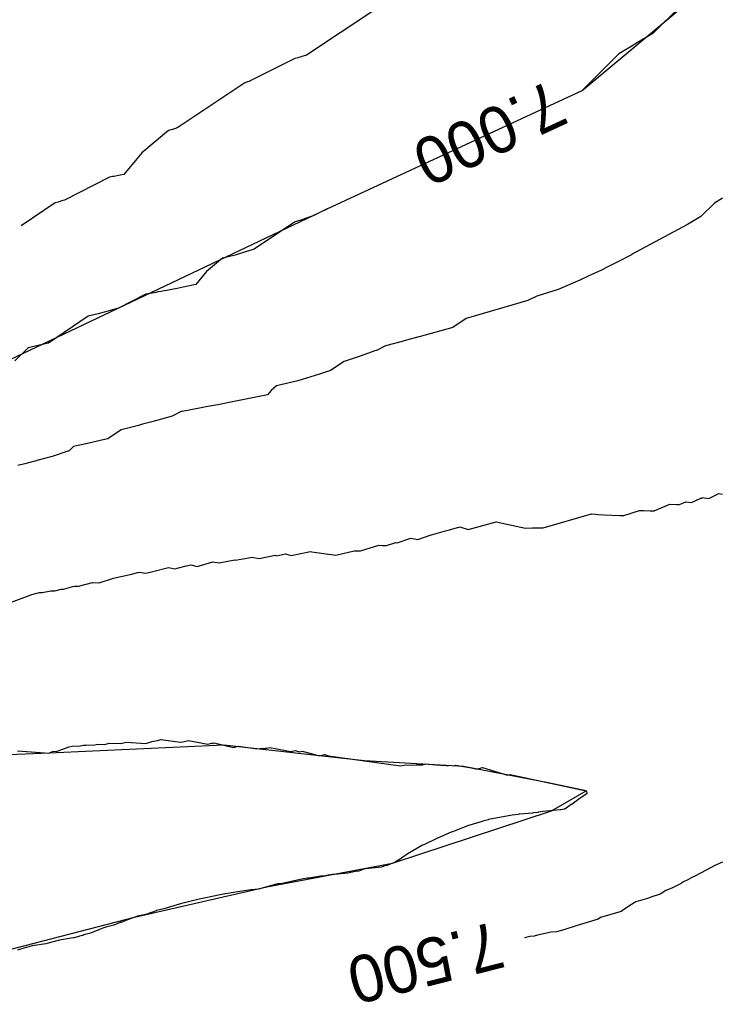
# Model space of a CAD drawing. Extents: x 158343 to 162498, y 431347 to 434500.
# Tile 75 of 220: x 159437 to 159464, y 433839 to 433877. Entities that reach past the tile are written whole.
import ezdxf

# ---------------------------------------------------------------- set-up
doc = ezdxf.new("R2010")
doc.units = 0
doc.header["$LTSCALE"] = 10
doc.header["$MEASUREMENT"] = 0
for name, color, linetype in [('000_arcering', 8, 'CONTINUOUS'), ('bestaand 007m', 8, 'CONTINUOUS'), ('def. con-hoogtelijn (index)', 8, 'CONTINUOUS'), ('nieuw007m', 8, 'CONTINUOUS')]:
    doc.layers.add(name, color=color, linetype=linetype)
doc.styles.add('Style-WORKING', font='WORKING.shx')

# ---------------------------------------------------------------- blocks, each defined once
blk = doc.blocks.new('bestaande hoogtelijnen')
at = {"layer": 'def. con-hoogtelijn (index)'}
for p, q in [((-217.293, -189.345), (-219.869, -191.057)), ((-217.293, -189.345), (-219.869, -191.057)), ((-205.528, -189.188), (-206.555, -190.217)), ((-205.528, -189.188), (-206.555, -190.217)), ((-205.528, -189.188), (-206.555, -190.217)), ((-206.657, -190.276), (-207.199, -190.596)), ((-206.657, -190.276), (-207.199, -190.596)), ((-206.657, -190.276), (-207.199, -190.596)), ((-206.555, -190.217), (-206.657, -190.276)), ((-206.555, -190.217), (-206.657, -190.276)), ((-206.555, -190.217), (-206.657, -190.276)), ((-207.688, -190.892), (-207.873, -191.003)), ((-207.688, -190.892), (-207.873, -191.003)), ((-207.688, -190.892), (-207.873, -191.003)), ((-207.375, -190.705), (-207.688, -190.892)), ((-207.375, -190.705), (-207.688, -190.892)), ((-207.375, -190.705), (-207.688, -190.892)), ((-207.368, -190.7), (-207.375, -190.705)), ((-207.368, -190.7), (-207.375, -190.705)), ((-207.368, -190.7), (-207.375, -190.705)), ((-207.199, -190.596), (-207.368, -190.7)), ((-207.199, -190.596), (-207.368, -190.7)), ((-207.199, -190.596), (-207.368, -190.7)), ((-220.319, -191.188), (-222.008, -192.034)), ((-220.319, -191.188), (-222.008, -192.034)), ((-220.212, -191.159), (-220.319, -191.188)), ((-220.212, -191.159), (-220.319, -191.188)), ((-220.184, -191.151), (-220.212, -191.159)), ((-220.184, -191.151), (-220.212, -191.159)), ((-220.104, -191.13), (-220.184, -191.151)), ((-220.104, -191.13), (-220.184, -191.151)), ((-220.093, -191.122), (-220.104, -191.13)), ((-220.093, -191.122), (-220.104, -191.13)), ((-220.085, -191.117), (-220.093, -191.122)), ((-220.085, -191.117), (-220.093, -191.122)), ((-219.869, -191.057), (-220.085, -191.117)), ((-219.869, -191.057), (-220.085, -191.117)), ((-207.873, -191.003), (-209.287, -192.412)), ((-207.873, -191.003), (-209.287, -192.412)), ((-207.873, -191.003), (-209.287, -192.412)), ((-222.027, -192.046), (-222.128, -192.081)), ((-222.027, -192.046), (-222.128, -192.081)), ((-222.026, -192.045), (-222.027, -192.046)), ((-222.026, -192.045), (-222.027, -192.046)), ((-222.024, -192.045), (-222.026, -192.045)), ((-222.024, -192.045), (-222.026, -192.045)), ((-222.008, -192.034), (-222.024, -192.045)), ((-222.008, -192.034), (-222.024, -192.045)), ((-222.244, -192.121), (-224.818, -193.839)), ((-222.244, -192.121), (-224.818, -193.839)), ((-222.14, -192.087), (-222.244, -192.121)), ((-222.14, -192.087), (-222.244, -192.121)), ((-222.128, -192.081), (-222.14, -192.087)), ((-222.128, -192.081), (-222.14, -192.087)), ((-225.033, -193.912), (-225.171, -193.944)), ((-225.033, -193.912), (-225.171, -193.944)), ((-224.895, -193.869), (-225.033, -193.912)), ((-224.895, -193.869), (-225.033, -193.912)), ((-224.888, -193.862), (-224.895, -193.869)), ((-224.888, -193.862), (-224.895, -193.869)), ((-224.818, -193.839), (-224.888, -193.862)), ((-224.818, -193.839), (-224.888, -193.862)), ((-225.171, -193.944), (-226.197, -194.806)), ((-225.171, -193.944), (-226.197, -194.806)), ((-226.197, -194.806), (-226.888, -195.635)), ((-226.197, -194.806), (-226.888, -195.635)), ((-227.441, -195.743), (-229.166, -196.618)), ((-227.441, -195.743), (-229.166, -196.618)), ((-227.44, -195.743), (-227.441, -195.743)), ((-227.44, -195.743), (-227.441, -195.743)), ((-227.435, -195.742), (-227.44, -195.743)), ((-227.435, -195.742), (-227.44, -195.743)), ((-227.323, -195.721), (-227.435, -195.742)), ((-227.323, -195.721), (-227.435, -195.742)), ((-227.302, -195.717), (-227.323, -195.721)), ((-227.302, -195.717), (-227.323, -195.721)), ((-227.271, -195.711), (-227.302, -195.717)), ((-227.271, -195.711), (-227.302, -195.717)), ((-227.207, -195.7), (-227.271, -195.711)), ((-227.207, -195.7), (-227.271, -195.711)), ((-227.091, -195.677), (-227.207, -195.7)), ((-227.091, -195.677), (-227.207, -195.7)), ((-227.026, -195.664), (-227.091, -195.677)), ((-227.026, -195.664), (-227.091, -195.677)), ((-226.888, -195.635), (-227.026, -195.664)), ((-226.888, -195.635), (-227.026, -195.664)), ((-203.891, -196.542), (-204.208, -196.733)), ((-203.891, -196.542), (-204.208, -196.733)), ((-229.521, -196.725), (-230.838, -197.609)), ((-229.521, -196.725), (-230.838, -197.609)), ((-229.412, -196.697), (-229.521, -196.725)), ((-229.412, -196.697), (-229.521, -196.725)), ((-229.387, -196.69), (-229.412, -196.697)), ((-229.387, -196.69), (-229.412, -196.697)), ((-229.334, -196.675), (-229.387, -196.69)), ((-229.334, -196.675), (-229.387, -196.69)), ((-229.303, -196.667), (-229.334, -196.675)), ((-229.303, -196.667), (-229.334, -196.675)), ((-229.271, -196.648), (-229.303, -196.667)), ((-229.271, -196.648), (-229.303, -196.667)), ((-229.166, -196.618), (-229.271, -196.648)), ((-229.166, -196.618), (-229.271, -196.648)), ((-219.084, -196.957), (-219.595, -197.213)), ((-219.084, -196.957), (-219.595, -197.213)), ((-219.084, -196.957), (-219.595, -197.213)), ((-204.208, -196.733), (-204.723, -197.246)), ((-204.208, -196.733), (-204.723, -197.246)), ((-219.616, -197.223), (-219.969, -197.346)), ((-219.616, -197.223), (-219.969, -197.346)), ((-219.616, -197.223), (-219.969, -197.346)), ((-219.613, -197.222), (-219.616, -197.223)), ((-219.613, -197.222), (-219.616, -197.223)), ((-219.613, -197.222), (-219.616, -197.223)), ((-219.604, -197.219), (-219.613, -197.222)), ((-219.604, -197.219), (-219.613, -197.222)), ((-219.604, -197.219), (-219.613, -197.222)), ((-219.595, -197.213), (-219.604, -197.219)), ((-219.595, -197.213), (-219.604, -197.219)), ((-219.595, -197.213), (-219.604, -197.219)), ((-204.723, -197.246), (-205.238, -197.563)), ((-204.723, -197.246), (-205.238, -197.563)), ((-220.337, -197.471), (-221.882, -198.501)), ((-220.337, -197.471), (-221.882, -198.501)), ((-220.337, -197.471), (-221.882, -198.501)), ((-219.976, -197.349), (-220.337, -197.471)), ((-219.976, -197.349), (-220.337, -197.471)), ((-219.976, -197.349), (-220.337, -197.471)), ((-219.969, -197.346), (-219.976, -197.349)), ((-219.969, -197.346), (-219.976, -197.349)), ((-219.969, -197.346), (-219.976, -197.349)), ((-205.238, -197.563), (-207.392, -198.715)), ((-205.238, -197.563), (-207.392, -198.715)), ((-223.099, -198.85), (-223.715, -199.367)), ((-223.099, -198.85), (-223.715, -199.367)), ((-223.099, -198.85), (-223.715, -199.367)), ((-222.617, -198.738), (-223.099, -198.85)), ((-222.617, -198.738), (-223.099, -198.85)), ((-222.617, -198.738), (-223.099, -198.85)), ((-222.134, -198.587), (-222.617, -198.738)), ((-222.134, -198.587), (-222.617, -198.738)), ((-222.134, -198.587), (-222.617, -198.738)), ((-222.13, -198.583), (-222.134, -198.587)), ((-222.13, -198.583), (-222.134, -198.587)), ((-222.13, -198.583), (-222.134, -198.587)), ((-221.882, -198.501), (-222.13, -198.583)), ((-221.882, -198.501), (-222.13, -198.583)), ((-221.882, -198.501), (-222.13, -198.583)), ((-207.397, -198.719), (-207.941, -199.003)), ((-207.397, -198.719), (-207.941, -199.003)), ((-207.394, -198.717), (-207.397, -198.719)), ((-207.394, -198.717), (-207.397, -198.719)), ((-207.392, -198.715), (-207.394, -198.717)), ((-207.392, -198.715), (-207.394, -198.717)), ((-208.373, -199.223), (-208.491, -199.281)), ((-208.373, -199.223), (-208.491, -199.281)), ((-207.941, -199.003), (-208.373, -199.223)), ((-207.941, -199.003), (-208.373, -199.223)), ((-223.715, -199.367), (-224.13, -199.865)), ((-223.715, -199.367), (-224.13, -199.865)), ((-223.715, -199.367), (-224.13, -199.865)), ((-209.054, -199.546), (-209.377, -199.694)), ((-209.054, -199.546), (-209.377, -199.694)), ((-208.549, -199.309), (-209.054, -199.546)), ((-208.549, -199.309), (-209.054, -199.546)), ((-208.491, -199.281), (-208.549, -199.309)), ((-208.491, -199.281), (-208.549, -199.309)), ((-224.613, -199.966), (-224.839, -200.011)), ((-224.613, -199.966), (-224.839, -200.011)), ((-224.613, -199.966), (-224.839, -200.011)), ((-224.13, -199.865), (-224.613, -199.966)), ((-224.13, -199.865), (-224.613, -199.966)), ((-224.13, -199.865), (-224.613, -199.966)), ((-209.377, -199.694), (-210.213, -200.05)), ((-209.377, -199.694), (-210.213, -200.05)), ((-226.065, -200.242), (-227.1, -200.767)), ((-226.065, -200.242), (-227.1, -200.767)), ((-226.065, -200.242), (-227.1, -200.767)), ((-226.061, -200.241), (-226.065, -200.242)), ((-226.061, -200.241), (-226.065, -200.242)), ((-226.061, -200.241), (-226.065, -200.242)), ((-226.044, -200.238), (-226.061, -200.241)), ((-226.044, -200.238), (-226.061, -200.241)), ((-226.044, -200.238), (-226.061, -200.241)), ((-225.651, -200.165), (-226.044, -200.238)), ((-225.651, -200.165), (-226.044, -200.238)), ((-225.651, -200.165), (-226.044, -200.238)), ((-225.578, -200.15), (-225.651, -200.165)), ((-225.578, -200.15), (-225.651, -200.165)), ((-225.578, -200.15), (-225.651, -200.165)), ((-225.47, -200.129), (-225.578, -200.15)), ((-225.47, -200.129), (-225.578, -200.15)), ((-225.47, -200.129), (-225.578, -200.15)), ((-225.244, -200.089), (-225.47, -200.129)), ((-225.244, -200.089), (-225.47, -200.129)), ((-225.244, -200.089), (-225.47, -200.129)), ((-224.839, -200.011), (-225.244, -200.089)), ((-224.839, -200.011), (-225.244, -200.089)), ((-224.839, -200.011), (-225.244, -200.089)), ((-211.032, -200.305), (-211.369, -200.475)), ((-211.032, -200.305), (-211.369, -200.475)), ((-210.213, -200.05), (-211.032, -200.305)), ((-210.213, -200.05), (-211.032, -200.305)), ((-211.373, -200.478), (-213.742, -201.164)), ((-211.373, -200.478), (-213.742, -201.164)), ((-211.372, -200.477), (-211.373, -200.478)), ((-211.372, -200.477), (-211.373, -200.478)), ((-211.371, -200.477), (-211.372, -200.477)), ((-211.371, -200.477), (-211.372, -200.477)), ((-211.369, -200.475), (-211.371, -200.477)), ((-211.369, -200.475), (-211.371, -200.477)), ((-228.254, -201.083), (-229.787, -202.112)), ((-228.254, -201.083), (-229.787, -202.112)), ((-228.254, -201.083), (-229.787, -202.112)), ((-227.87, -200.984), (-228.254, -201.083)), ((-227.87, -200.984), (-228.254, -201.083)), ((-227.87, -200.984), (-228.254, -201.083)), ((-227.783, -200.96), (-227.87, -200.984)), ((-227.783, -200.96), (-227.87, -200.984)), ((-227.783, -200.96), (-227.87, -200.984)), ((-227.597, -200.91), (-227.783, -200.96)), ((-227.597, -200.91), (-227.783, -200.96)), ((-227.597, -200.91), (-227.783, -200.96)), ((-227.489, -200.883), (-227.597, -200.91)), ((-227.489, -200.883), (-227.597, -200.91)), ((-227.489, -200.883), (-227.597, -200.91)), ((-227.47, -200.871), (-227.489, -200.883)), ((-227.47, -200.871), (-227.489, -200.883)), ((-227.47, -200.871), (-227.489, -200.883)), ((-227.1, -200.767), (-227.47, -200.871)), ((-227.1, -200.767), (-227.47, -200.871)), ((-227.1, -200.767), (-227.47, -200.871)), ((-213.742, -201.164), (-214.257, -201.507)), ((-213.742, -201.164), (-214.257, -201.507)), ((-215.555, -201.871), (-216.03, -202)), ((-215.555, -201.871), (-216.03, -202)), ((-215.552, -201.869), (-215.555, -201.871)), ((-215.552, -201.869), (-215.555, -201.871)), ((-215.551, -201.868), (-215.552, -201.869)), ((-215.551, -201.868), (-215.552, -201.869)), ((-214.257, -201.507), (-215.551, -201.868)), ((-214.257, -201.507), (-215.551, -201.868)), ((-230.181, -202.21), (-230.56, -202.292)), ((-230.181, -202.21), (-230.56, -202.292)), ((-230.181, -202.21), (-230.56, -202.292)), ((-229.965, -202.157), (-230.181, -202.21)), ((-229.965, -202.157), (-230.181, -202.21)), ((-229.965, -202.157), (-230.181, -202.21)), ((-229.961, -202.152), (-229.965, -202.157)), ((-229.961, -202.152), (-229.965, -202.157)), ((-229.961, -202.152), (-229.965, -202.157)), ((-229.787, -202.112), (-229.961, -202.152)), ((-229.787, -202.112), (-229.961, -202.152)), ((-229.787, -202.112), (-229.961, -202.152)), ((-216.844, -202.223), (-217.182, -202.392)), ((-216.844, -202.223), (-217.182, -202.392)), ((-216.203, -202.05), (-216.844, -202.223)), ((-216.203, -202.05), (-216.844, -202.223)), ((-216.03, -202), (-216.203, -202.05)), ((-216.03, -202), (-216.203, -202.05)), ((-230.56, -202.292), (-231.073, -202.79)), ((-230.56, -202.292), (-231.073, -202.79)), ((-230.56, -202.292), (-231.073, -202.79)), ((-217.811, -202.612), (-218.431, -202.82)), ((-217.811, -202.612), (-218.431, -202.82)), ((-217.809, -202.611), (-217.811, -202.612)), ((-217.809, -202.611), (-217.811, -202.612)), ((-217.205, -202.4), (-217.809, -202.611)), ((-217.205, -202.4), (-217.809, -202.611)), ((-217.199, -202.398), (-217.205, -202.4)), ((-217.199, -202.398), (-217.205, -202.4)), ((-217.185, -202.394), (-217.199, -202.398)), ((-217.185, -202.394), (-217.199, -202.398)), ((-217.182, -202.392), (-217.185, -202.394)), ((-217.182, -202.392), (-217.185, -202.394)), ((-218.431, -202.82), (-218.946, -203.164)), ((-218.431, -202.82), (-218.946, -203.164)), ((-219.373, -203.306), (-220.2, -203.564)), ((-219.373, -203.306), (-220.2, -203.564)), ((-219.371, -203.305), (-219.373, -203.306)), ((-219.371, -203.305), (-219.373, -203.306)), ((-218.946, -203.164), (-219.371, -203.305)), ((-218.946, -203.164), (-219.371, -203.305)), ((-221.028, -203.756), (-221.233, -203.928)), ((-221.028, -203.756), (-221.233, -203.928)), ((-220.2, -203.564), (-221.028, -203.756)), ((-220.2, -203.564), (-221.028, -203.756)), ((-221.371, -204.094), (-222.199, -204.267)), ((-221.371, -204.094), (-222.199, -204.267)), ((-221.233, -203.928), (-221.371, -204.094)), ((-221.233, -203.928), (-221.371, -204.094)), ((-223.281, -204.479), (-223.668, -204.547)), ((-223.281, -204.479), (-223.668, -204.547)), ((-222.588, -204.345), (-223.281, -204.479)), ((-222.588, -204.345), (-223.281, -204.479)), ((-222.199, -204.267), (-222.588, -204.345)), ((-222.199, -204.267), (-222.588, -204.345)), ((-224.689, -204.741), (-225.034, -204.916)), ((-224.689, -204.741), (-225.034, -204.916)), ((-224.682, -204.739), (-224.689, -204.741)), ((-224.682, -204.739), (-224.689, -204.741)), ((-224.653, -204.733), (-224.682, -204.739)), ((-224.653, -204.733), (-224.682, -204.739)), ((-223.979, -204.609), (-224.653, -204.733)), ((-223.979, -204.609), (-224.653, -204.733)), ((-223.854, -204.583), (-223.979, -204.609)), ((-223.854, -204.583), (-223.979, -204.609)), ((-223.668, -204.547), (-223.854, -204.583)), ((-223.668, -204.547), (-223.854, -204.583)), ((-226.328, -205.272), (-226.987, -205.441)), ((-226.328, -205.272), (-226.987, -205.441)), ((-226.178, -205.231), (-226.328, -205.272)), ((-226.178, -205.231), (-226.328, -205.272)), ((-225.86, -205.146), (-226.178, -205.231)), ((-225.86, -205.146), (-226.178, -205.231)), ((-225.675, -205.098), (-225.86, -205.146)), ((-225.675, -205.098), (-225.86, -205.146)), ((-225.668, -205.094), (-225.675, -205.098)), ((-225.668, -205.094), (-225.675, -205.098)), ((-225.034, -204.916), (-225.668, -205.094)), ((-225.034, -204.916), (-225.668, -205.094)), ((-226.987, -205.441), (-227.498, -205.784)), ((-226.987, -205.441), (-227.498, -205.784)), ((-228.168, -205.945), (-228.817, -206.085)), ((-228.168, -205.945), (-228.817, -206.085)), ((-227.797, -205.854), (-228.168, -205.945)), ((-227.797, -205.854), (-228.168, -205.945)), ((-227.795, -205.852), (-227.797, -205.854)), ((-227.795, -205.852), (-227.797, -205.854)), ((-227.498, -205.784), (-227.795, -205.852)), ((-227.498, -205.784), (-227.795, -205.852)), ((-229.04, -206.264), (-229.645, -206.46)), ((-229.04, -206.264), (-229.645, -206.46)), ((-229.026, -206.26), (-229.04, -206.264)), ((-229.026, -206.26), (-229.04, -206.264)), ((-228.988, -206.251), (-229.026, -206.26)), ((-228.988, -206.251), (-229.026, -206.26)), ((-228.817, -206.085), (-228.988, -206.251)), ((-228.817, -206.085), (-228.988, -206.251)), ((-230.692, -206.751), (-230.96, -206.817)), ((-230.692, -206.751), (-230.96, -206.817)), ((-230.301, -206.649), (-230.692, -206.751)), ((-230.301, -206.649), (-230.692, -206.751)), ((-230.237, -206.63), (-230.301, -206.649)), ((-230.237, -206.63), (-230.301, -206.649)), ((-230.226, -206.623), (-230.237, -206.63)), ((-230.226, -206.623), (-230.237, -206.63)), ((-229.645, -206.46), (-230.226, -206.623)), ((-229.645, -206.46), (-230.226, -206.623)), ((-204.341, -208.036), (-204.039, -207.882)), ((-204.341, -208.036), (-204.039, -207.882)), ((-204.039, -207.882), (-203.892, -207.909)), ((-204.039, -207.882), (-203.892, -207.909)), ((-206.526, -208.553), (-205.925, -208.296)), ((-206.526, -208.553), (-205.925, -208.296)), ((-205.925, -208.296), (-205.654, -208.306)), ((-205.925, -208.296), (-205.654, -208.306)), ((-205.654, -208.306), (-205.542, -208.313)), ((-205.654, -208.306), (-205.542, -208.313)), ((-205.542, -208.313), (-205.311, -208.208)), ((-205.542, -208.313), (-205.311, -208.208)), ((-205.311, -208.208), (-205.084, -208.231)), ((-205.311, -208.208), (-205.084, -208.231)), ((-205.084, -208.231), (-204.727, -208.064)), ((-205.084, -208.231), (-204.727, -208.064)), ((-204.727, -208.064), (-204.703, -208.066)), ((-204.727, -208.064), (-204.703, -208.066)), ((-204.703, -208.066), (-204.662, -208.046)), ((-204.703, -208.066), (-204.662, -208.046)), ((-204.662, -208.046), (-204.423, -208.076)), ((-204.662, -208.046), (-204.423, -208.076)), ((-204.423, -208.076), (-204.341, -208.036)), ((-204.423, -208.076), (-204.341, -208.036)), ((-210.786, -209.208), (-208.934, -208.671)), ((-210.786, -209.208), (-208.934, -208.671)), ((-208.934, -208.671), (-208.771, -208.682)), ((-208.934, -208.671), (-208.771, -208.682)), ((-208.771, -208.682), (-208.686, -208.692)), ((-208.771, -208.682), (-208.686, -208.692)), ((-207.688, -208.736), (-207.079, -208.546)), ((-207.688, -208.736), (-207.079, -208.546)), ((-207.079, -208.546), (-206.927, -208.545)), ((-207.079, -208.546), (-206.927, -208.545)), ((-206.927, -208.545), (-206.92, -208.543)), ((-206.927, -208.545), (-206.92, -208.543)), ((-206.92, -208.543), (-206.675, -208.549)), ((-206.92, -208.543), (-206.675, -208.549)), ((-206.675, -208.549), (-206.617, -208.549)), ((-206.675, -208.549), (-206.617, -208.549)), ((-206.617, -208.549), (-206.593, -208.55)), ((-206.617, -208.549), (-206.593, -208.55)), ((-206.593, -208.55), (-206.526, -208.553)), ((-206.593, -208.55), (-206.526, -208.553)), ((-213.663, -209.273), (-212.586, -208.972)), ((-213.663, -209.273), (-212.586, -208.972)), ((-212.586, -208.972), (-211.465, -209.212)), ((-212.586, -208.972), (-211.465, -209.212)), ((-208.686, -208.692), (-208.466, -208.711)), ((-208.686, -208.692), (-208.466, -208.711)), ((-208.466, -208.711), (-207.846, -208.737)), ((-208.466, -208.711), (-207.846, -208.737)), ((-207.846, -208.737), (-207.688, -208.736)), ((-207.846, -208.737), (-207.688, -208.736)), ((-215.068, -209.469), (-214.529, -209.324)), ((-215.068, -209.469), (-214.529, -209.324)), ((-214.529, -209.324), (-214.384, -209.282)), ((-214.529, -209.324), (-214.384, -209.282)), ((-214.384, -209.282), (-213.984, -209.173)), ((-214.384, -209.282), (-213.984, -209.173)), ((-213.984, -209.173), (-213.663, -209.273)), ((-213.984, -209.173), (-213.663, -209.273)), ((-211.465, -209.212), (-211.196, -209.209)), ((-211.465, -209.212), (-211.196, -209.209)), ((-211.196, -209.209), (-211.185, -209.209)), ((-211.196, -209.209), (-211.185, -209.209)), ((-211.185, -209.209), (-211.16, -209.209)), ((-211.185, -209.209), (-211.16, -209.209)), ((-211.16, -209.209), (-210.916, -209.204)), ((-211.16, -209.209), (-210.916, -209.204)), ((-210.916, -209.204), (-210.786, -209.208)), ((-210.916, -209.204), (-210.786, -209.208)), ((-216.802, -209.889), (-216.441, -209.769)), ((-216.802, -209.889), (-216.441, -209.769)), ((-216.441, -209.769), (-216.396, -209.777)), ((-216.441, -209.769), (-216.396, -209.777)), ((-216.396, -209.777), (-215.87, -209.601)), ((-216.396, -209.777), (-215.87, -209.601)), ((-215.87, -209.601), (-215.665, -209.638)), ((-215.87, -209.601), (-215.665, -209.638)), ((-215.665, -209.638), (-215.592, -209.652)), ((-215.665, -209.638), (-215.592, -209.652)), ((-215.592, -209.652), (-215.084, -209.474)), ((-215.592, -209.652), (-215.084, -209.474)), ((-215.084, -209.474), (-215.079, -209.473)), ((-215.084, -209.474), (-215.079, -209.473)), ((-215.079, -209.473), (-215.068, -209.469)), ((-215.079, -209.473), (-215.068, -209.469)), ((-220.456, -210.263), (-219.724, -210.11)), ((-220.456, -210.263), (-219.724, -210.11)), ((-219.724, -210.11), (-219.669, -210.127)), ((-219.724, -210.11), (-219.669, -210.127)), ((-219.669, -210.127), (-218.75, -210.254)), ((-219.669, -210.127), (-218.75, -210.254)), ((-218.75, -210.254), (-218.037, -210.089)), ((-218.75, -210.254), (-218.037, -210.089)), ((-218.037, -210.089), (-217.88, -210.089)), ((-218.037, -210.089), (-217.88, -210.089)), ((-217.88, -210.089), (-217.827, -210.087)), ((-217.88, -210.089), (-217.827, -210.087)), ((-217.827, -210.087), (-217.799, -210.088)), ((-217.827, -210.087), (-217.799, -210.088)), ((-217.799, -210.088), (-217.091, -209.867)), ((-217.799, -210.088), (-217.091, -209.867)), ((-217.091, -209.867), (-216.964, -209.879)), ((-217.091, -209.867), (-216.964, -209.879)), ((-216.964, -209.879), (-216.835, -209.886)), ((-216.964, -209.879), (-216.835, -209.886)), ((-216.835, -209.886), (-216.802, -209.889)), ((-216.835, -209.886), (-216.802, -209.889)), ((-224.072, -210.685), (-223.466, -210.517)), ((-224.072, -210.685), (-223.466, -210.517)), ((-223.466, -210.517), (-223.225, -210.552)), ((-223.466, -210.517), (-223.225, -210.552)), ((-223.225, -210.552), (-222.62, -210.44)), ((-223.225, -210.552), (-222.62, -210.44)), ((-222.62, -210.44), (-222.588, -210.446)), ((-222.62, -210.44), (-222.588, -210.446)), ((-222.588, -210.446), (-222.476, -210.422)), ((-222.588, -210.446), (-222.476, -210.422)), ((-222.476, -210.422), (-222.309, -210.391)), ((-222.476, -210.422), (-222.309, -210.391)), ((-222.309, -210.391), (-221.962, -210.329)), ((-222.309, -210.391), (-221.962, -210.329)), ((-221.962, -210.329), (-221.693, -210.381)), ((-221.962, -210.329), (-221.693, -210.381)), ((-221.693, -210.381), (-221.076, -210.261)), ((-221.693, -210.381), (-221.076, -210.261)), ((-221.076, -210.261), (-221.021, -210.275)), ((-221.076, -210.261), (-221.021, -210.275)), ((-221.021, -210.275), (-220.675, -210.206)), ((-221.021, -210.275), (-220.675, -210.206)), ((-220.675, -210.206), (-220.513, -210.249)), ((-220.675, -210.206), (-220.513, -210.249)), ((-220.513, -210.249), (-220.456, -210.263)), ((-220.513, -210.249), (-220.456, -210.263)), ((-226.64, -210.997), (-226.3, -210.913)), ((-226.64, -210.997), (-226.3, -210.913)), ((-226.3, -210.913), (-226.048, -210.948)), ((-226.3, -210.913), (-226.048, -210.948)), ((-226.048, -210.948), (-225.776, -210.887)), ((-226.048, -210.948), (-225.776, -210.887)), ((-225.776, -210.887), (-225.175, -210.733)), ((-225.776, -210.887), (-225.175, -210.733)), ((-225.175, -210.733), (-225.171, -210.733)), ((-225.175, -210.733), (-225.171, -210.733)), ((-225.171, -210.733), (-224.925, -210.782)), ((-225.171, -210.733), (-224.925, -210.782)), ((-224.925, -210.782), (-224.789, -210.744)), ((-224.925, -210.782), (-224.789, -210.744)), ((-224.789, -210.744), (-224.5, -210.667)), ((-224.789, -210.744), (-224.5, -210.667)), ((-224.5, -210.667), (-224.495, -210.668)), ((-224.5, -210.667), (-224.495, -210.668)), ((-224.495, -210.668), (-224.489, -210.669)), ((-224.495, -210.668), (-224.489, -210.669)), ((-224.489, -210.669), (-224.32, -210.626)), ((-224.489, -210.669), (-224.32, -210.626)), ((-224.32, -210.626), (-224.072, -210.685)), ((-224.32, -210.626), (-224.072, -210.685)), ((-228.628, -211.45), (-228.091, -211.299)), ((-228.628, -211.45), (-228.091, -211.299)), ((-228.091, -211.299), (-227.84, -211.318)), ((-228.091, -211.299), (-227.84, -211.318)), ((-227.84, -211.318), (-227.284, -211.138)), ((-227.84, -211.318), (-227.284, -211.138)), ((-227.284, -211.138), (-227.237, -211.125)), ((-227.284, -211.138), (-227.237, -211.125)), ((-227.237, -211.125), (-226.64, -210.997)), ((-227.237, -211.125), (-226.64, -210.997)), ((-230.419, -211.763), (-230.127, -211.693)), ((-230.419, -211.763), (-230.127, -211.693)), ((-230.127, -211.693), (-230.029, -211.69)), ((-230.127, -211.693), (-230.029, -211.69)), ((-230.029, -211.69), (-229.688, -211.621)), ((-230.029, -211.69), (-229.688, -211.621)), ((-229.688, -211.621), (-229.654, -211.62)), ((-229.688, -211.621), (-229.654, -211.62)), ((-229.654, -211.62), (-229.545, -211.618)), ((-229.654, -211.62), (-229.545, -211.618)), ((-229.545, -211.618), (-229.296, -211.557)), ((-229.545, -211.618), (-229.296, -211.557)), ((-229.296, -211.557), (-229.205, -211.558)), ((-229.296, -211.557), (-229.205, -211.558)), ((-229.205, -211.558), (-228.843, -211.463)), ((-229.205, -211.558), (-228.843, -211.463)), ((-228.843, -211.463), (-228.784, -211.446)), ((-228.843, -211.463), (-228.784, -211.446)), ((-228.784, -211.446), (-228.628, -211.45)), ((-228.784, -211.446), (-228.628, -211.45)), ((-231.544, -212.183), (-230.419, -211.763)), ((-231.544, -212.183), (-230.419, -211.763)), ((-225.819, -217.414), (-225.599, -217.367)), ((-225.819, -217.414), (-225.599, -217.367)), ((-225.819, -217.414), (-225.599, -217.367)), ((-225.599, -217.367), (-225.474, -217.336)), ((-225.599, -217.367), (-225.474, -217.336)), ((-225.599, -217.367), (-225.474, -217.336)), ((-225.474, -217.336), (-224.719, -217.441)), ((-225.474, -217.336), (-224.719, -217.441)), ((-225.474, -217.336), (-224.719, -217.441)), ((-224.623, -217.419), (-224.41, -217.365)), ((-224.623, -217.419), (-224.41, -217.365)), ((-224.623, -217.419), (-224.41, -217.365)), ((-224.41, -217.365), (-224.4, -217.367)), ((-224.41, -217.365), (-224.4, -217.367)), ((-224.41, -217.365), (-224.4, -217.367)), ((-224.4, -217.367), (-223.661, -217.513)), ((-224.4, -217.367), (-223.661, -217.513)), ((-224.4, -217.367), (-223.661, -217.513)), ((-229.447, -217.785), (-228.986, -217.614)), ((-229.447, -217.785), (-228.986, -217.614)), ((-229.447, -217.785), (-228.986, -217.614)), ((-228.986, -217.614), (-228.867, -217.585)), ((-228.986, -217.614), (-228.867, -217.585)), ((-228.986, -217.614), (-228.867, -217.585)), ((-228.867, -217.585), (-228.571, -217.577)), ((-228.867, -217.585), (-228.571, -217.577)), ((-228.867, -217.585), (-228.571, -217.577)), ((-228.571, -217.577), (-228.434, -217.549)), ((-228.571, -217.577), (-228.434, -217.549)), ((-228.571, -217.577), (-228.434, -217.549)), ((-228.434, -217.549), (-228.33, -217.545)), ((-228.434, -217.549), (-228.33, -217.545)), ((-228.434, -217.549), (-228.33, -217.545)), ((-228.33, -217.545), (-228.004, -217.539)), ((-228.33, -217.545), (-228.004, -217.539)), ((-228.33, -217.545), (-228.004, -217.539)), ((-228.004, -217.539), (-227.905, -217.515)), ((-228.004, -217.539), (-227.905, -217.515)), ((-228.004, -217.539), (-227.905, -217.515)), ((-227.905, -217.515), (-227.633, -217.519)), ((-227.905, -217.515), (-227.633, -217.519)), ((-227.905, -217.515), (-227.633, -217.519)), ((-227.633, -217.519), (-227.491, -217.482)), ((-227.633, -217.519), (-227.491, -217.482)), ((-227.633, -217.519), (-227.491, -217.482)), ((-227.491, -217.482), (-227.468, -217.475)), ((-227.491, -217.482), (-227.468, -217.475)), ((-227.491, -217.482), (-227.468, -217.475)), ((-227.468, -217.475), (-227.001, -217.486)), ((-227.468, -217.475), (-227.001, -217.486)), ((-227.468, -217.475), (-227.001, -217.486)), ((-227.001, -217.486), (-226.795, -217.429)), ((-227.001, -217.486), (-226.795, -217.429)), ((-227.001, -217.486), (-226.795, -217.429)), ((-226.795, -217.429), (-226.041, -217.485)), ((-226.795, -217.429), (-226.041, -217.485)), ((-226.795, -217.429), (-226.041, -217.485)), ((-226.041, -217.485), (-225.837, -217.418)), ((-226.041, -217.485), (-225.837, -217.418)), ((-226.041, -217.485), (-225.837, -217.418)), ((-225.837, -217.418), (-225.819, -217.414)), ((-225.837, -217.418), (-225.819, -217.414)), ((-225.837, -217.418), (-225.819, -217.414)), ((-224.719, -217.441), (-224.623, -217.419)), ((-224.719, -217.441), (-224.623, -217.419)), ((-224.719, -217.441), (-224.623, -217.419)), ((-223.661, -217.513), (-223.615, -217.5)), ((-223.661, -217.513), (-223.615, -217.5)), ((-223.661, -217.513), (-223.615, -217.5)), ((-223.615, -217.5), (-223.517, -217.474)), ((-223.615, -217.5), (-223.517, -217.474)), ((-223.615, -217.5), (-223.517, -217.474)), ((-223.517, -217.474), (-223.5, -217.477)), ((-223.517, -217.474), (-223.5, -217.477)), ((-223.517, -217.474), (-223.5, -217.477)), ((-223.5, -217.477), (-223.482, -217.481)), ((-223.5, -217.477), (-223.482, -217.481)), ((-223.5, -217.477), (-223.482, -217.481)), ((-223.482, -217.481), (-223.425, -217.466)), ((-223.482, -217.481), (-223.425, -217.466)), ((-223.482, -217.481), (-223.425, -217.466)), ((-223.425, -217.466), (-222.68, -217.643)), ((-223.425, -217.466), (-222.68, -217.643)), ((-223.425, -217.466), (-222.68, -217.643)), ((-222.68, -217.643), (-222.485, -217.589)), ((-222.68, -217.643), (-222.485, -217.589)), ((-222.68, -217.643), (-222.485, -217.589)), ((-222.485, -217.589), (-221.762, -217.694)), ((-222.485, -217.589), (-221.762, -217.694)), ((-222.485, -217.589), (-221.762, -217.694)), ((-221.762, -217.694), (-221.576, -217.66)), ((-221.762, -217.694), (-221.576, -217.66)), ((-221.762, -217.694), (-221.576, -217.66)), ((-221.576, -217.66), (-221.479, -217.675)), ((-221.576, -217.66), (-221.479, -217.675)), ((-221.576, -217.66), (-221.479, -217.675)), ((-221.479, -217.675), (-221.445, -217.668)), ((-221.479, -217.675), (-221.445, -217.668)), ((-221.479, -217.675), (-221.445, -217.668)), ((-221.445, -217.668), (-221.394, -217.659)), ((-221.445, -217.668), (-221.394, -217.659)), ((-221.445, -217.668), (-221.394, -217.659)), ((-221.394, -217.659), (-221.288, -217.64)), ((-221.394, -217.659), (-221.288, -217.64)), ((-221.394, -217.659), (-221.288, -217.64)), ((-221.288, -217.64), (-220.48, -217.795)), ((-221.288, -217.64), (-220.48, -217.795)), ((-221.288, -217.64), (-220.48, -217.795)), ((-230.978, -217.765), (-229.758, -217.855)), ((-230.978, -217.765), (-229.758, -217.855)), ((-230.978, -217.765), (-229.758, -217.855)), ((-229.758, -217.855), (-229.631, -217.789)), ((-229.758, -217.855), (-229.631, -217.789)), ((-229.758, -217.855), (-229.631, -217.789)), ((-229.631, -217.789), (-229.447, -217.785)), ((-229.631, -217.789), (-229.447, -217.785)), ((-229.631, -217.789), (-229.447, -217.785)), ((-220.48, -217.795), (-220.303, -217.76)), ((-220.48, -217.795), (-220.303, -217.76)), ((-220.48, -217.795), (-220.303, -217.76)), ((-220.303, -217.76), (-220.138, -217.801)), ((-220.303, -217.76), (-220.138, -217.801)), ((-220.303, -217.76), (-220.138, -217.801)), ((-220.138, -217.801), (-220.04, -217.782)), ((-220.138, -217.801), (-220.04, -217.782)), ((-220.138, -217.801), (-220.04, -217.782)), ((-220.04, -217.782), (-219.554, -217.911)), ((-220.04, -217.782), (-219.554, -217.911)), ((-220.04, -217.782), (-219.554, -217.911)), ((-219.554, -217.911), (-219.385, -217.954)), ((-219.554, -217.911), (-219.385, -217.954)), ((-219.554, -217.911), (-219.385, -217.954)), ((-219.385, -217.954), (-219.188, -217.913)), ((-219.385, -217.954), (-219.188, -217.913)), ((-219.385, -217.954), (-219.188, -217.913)), ((-219.188, -217.913), (-219.024, -217.963)), ((-219.188, -217.913), (-219.024, -217.963)), ((-219.188, -217.913), (-219.024, -217.963)), ((-219.024, -217.963), (-216.268, -218.345)), ((-219.024, -217.963), (-216.268, -218.345)), ((-219.024, -217.963), (-216.268, -218.345)), ((-216.268, -218.345), (-216.128, -218.313)), ((-216.268, -218.345), (-216.128, -218.313)), ((-216.268, -218.345), (-216.128, -218.313)), ((-216.128, -218.313), (-215.657, -218.311)), ((-216.128, -218.313), (-215.657, -218.311)), ((-216.128, -218.313), (-215.657, -218.311)), ((-215.657, -218.311), (-215.498, -218.306)), ((-215.657, -218.311), (-215.498, -218.306)), ((-215.657, -218.311), (-215.498, -218.306)), ((-215.498, -218.306), (-215.414, -218.31)), ((-215.498, -218.306), (-215.414, -218.31)), ((-215.498, -218.306), (-215.414, -218.31)), ((-215.414, -218.31), (-215.289, -218.272)), ((-215.414, -218.31), (-215.289, -218.272)), ((-215.414, -218.31), (-215.289, -218.272)), ((-215.289, -218.272), (-214.908, -218.305)), ((-215.289, -218.272), (-214.908, -218.305)), ((-215.289, -218.272), (-214.908, -218.305)), ((-214.908, -218.305), (-214.52, -218.326)), ((-214.908, -218.305), (-214.52, -218.326)), ((-214.908, -218.305), (-214.52, -218.326)), ((-214.52, -218.326), (-214.421, -218.335)), ((-214.52, -218.326), (-214.421, -218.335)), ((-214.52, -218.326), (-214.421, -218.335)), ((-214.421, -218.335), (-214.366, -218.317)), ((-214.421, -218.335), (-214.366, -218.317)), ((-214.421, -218.335), (-214.366, -218.317)), ((-214.366, -218.317), (-214.231, -218.342)), ((-214.366, -218.317), (-214.231, -218.342)), ((-214.366, -218.317), (-214.231, -218.342)), ((-214.231, -218.342), (-214.152, -218.316)), ((-214.231, -218.342), (-214.152, -218.316)), ((-214.231, -218.342), (-214.152, -218.316)), ((-214.152, -218.316), (-213.536, -218.426)), ((-214.152, -218.316), (-213.536, -218.426)), ((-214.152, -218.316), (-213.536, -218.426)), ((-213.536, -218.426), (-213.319, -218.468)), ((-213.536, -218.426), (-213.319, -218.468)), ((-213.536, -218.426), (-213.319, -218.468)), ((-213.319, -218.468), (-213.255, -218.446)), ((-213.319, -218.468), (-213.255, -218.446)), ((-213.319, -218.468), (-213.255, -218.446)), ((-213.255, -218.446), (-213.254, -218.445)), ((-213.255, -218.446), (-213.254, -218.445)), ((-213.255, -218.446), (-213.254, -218.445)), ((-213.254, -218.445), (-213.253, -218.445)), ((-213.254, -218.445), (-213.253, -218.445)), ((-213.254, -218.445), (-213.253, -218.445)), ((-213.253, -218.445), (-213.185, -218.427)), ((-213.253, -218.445), (-213.185, -218.427)), ((-213.253, -218.445), (-213.185, -218.427)), ((-213.185, -218.427), (-213.167, -218.421)), ((-213.185, -218.427), (-213.167, -218.421)), ((-213.185, -218.427), (-213.167, -218.421)), ((-213.167, -218.421), (-213.117, -218.408)), ((-213.167, -218.421), (-213.117, -218.408)), ((-213.167, -218.421), (-213.117, -218.408)), ((-213.117, -218.408), (-212.154, -218.707)), ((-213.117, -218.408), (-212.154, -218.707)), ((-213.117, -218.408), (-212.154, -218.707)), ((-212.154, -218.707), (-212.05, -218.678)), ((-212.154, -218.707), (-212.05, -218.678)), ((-212.154, -218.707), (-212.05, -218.678)), ((-212.05, -218.678), (-209.128, -219.304)), ((-212.05, -218.678), (-209.128, -219.304)), ((-212.05, -218.678), (-209.128, -219.304)), ((-209.4, -219.605), (-209.683, -219.823)), ((-209.4, -219.605), (-209.683, -219.823)), ((-209.4, -219.605), (-209.683, -219.823)), ((-209.108, -219.419), (-209.4, -219.605)), ((-209.108, -219.419), (-209.4, -219.605)), ((-209.108, -219.419), (-209.4, -219.605)), ((-209.128, -219.304), (-209.127, -219.31)), ((-209.128, -219.304), (-209.127, -219.31)), ((-209.128, -219.304), (-209.127, -219.31)), ((-209.127, -219.31), (-209.123, -219.331)), ((-209.127, -219.31), (-209.123, -219.331)), ((-209.127, -219.31), (-209.123, -219.331)), ((-209.123, -219.331), (-209.112, -219.393)), ((-209.123, -219.331), (-209.112, -219.393)), ((-209.123, -219.331), (-209.112, -219.393)), ((-209.112, -219.393), (-209.111, -219.395)), ((-209.112, -219.393), (-209.111, -219.395)), ((-209.112, -219.393), (-209.111, -219.395)), ((-209.111, -219.395), (-209.11, -219.398)), ((-209.111, -219.395), (-209.11, -219.398)), ((-209.111, -219.395), (-209.11, -219.398)), ((-209.11, -219.398), (-209.108, -219.419)), ((-209.11, -219.398), (-209.108, -219.419)), ((-209.11, -219.398), (-209.108, -219.419)), ((-209.974, -220.009), (-210.101, -220.028)), ((-209.974, -220.009), (-210.101, -220.028)), ((-209.974, -220.009), (-210.101, -220.028)), ((-209.947, -220.001), (-209.974, -220.009)), ((-209.947, -220.001), (-209.974, -220.009)), ((-209.947, -220.001), (-209.974, -220.009)), ((-209.703, -219.828), (-209.947, -220.001)), ((-209.703, -219.828), (-209.947, -220.001)), ((-209.703, -219.828), (-209.947, -220.001)), ((-209.683, -219.823), (-209.703, -219.828)), ((-209.683, -219.823), (-209.703, -219.828)), ((-209.683, -219.823), (-209.703, -219.828)), ((-211.977, -220.239), (-212.883, -220.408)), ((-211.977, -220.239), (-212.883, -220.408)), ((-211.977, -220.239), (-212.883, -220.408)), ((-211.749, -220.212), (-211.977, -220.239)), ((-211.749, -220.212), (-211.977, -220.239)), ((-211.749, -220.212), (-211.977, -220.239)), ((-211.706, -220.201), (-211.749, -220.212)), ((-211.706, -220.201), (-211.749, -220.212)), ((-211.706, -220.201), (-211.749, -220.212)), ((-211.186, -220.155), (-211.706, -220.201)), ((-211.186, -220.155), (-211.706, -220.201)), ((-211.186, -220.155), (-211.706, -220.201)), ((-211.176, -220.152), (-211.186, -220.155)), ((-211.176, -220.152), (-211.186, -220.155)), ((-211.176, -220.152), (-211.186, -220.155)), ((-210.988, -220.131), (-211.176, -220.152)), ((-210.988, -220.131), (-211.176, -220.152)), ((-210.988, -220.131), (-211.176, -220.152)), ((-210.962, -220.125), (-210.988, -220.131)), ((-210.962, -220.125), (-210.988, -220.131)), ((-210.962, -220.125), (-210.988, -220.131)), ((-210.787, -220.098), (-210.962, -220.125)), ((-210.787, -220.098), (-210.962, -220.125)), ((-210.787, -220.098), (-210.962, -220.125)), ((-210.13, -220.037), (-210.787, -220.098)), ((-210.13, -220.037), (-210.787, -220.098)), ((-210.13, -220.037), (-210.787, -220.098)), ((-210.119, -220.034), (-210.13, -220.037)), ((-210.119, -220.034), (-210.13, -220.037)), ((-210.119, -220.034), (-210.13, -220.037)), ((-210.101, -220.028), (-210.119, -220.034)), ((-210.101, -220.028), (-210.119, -220.034)), ((-210.101, -220.028), (-210.119, -220.034)), ((-213.717, -220.658), (-214.269, -220.879)), ((-213.717, -220.658), (-214.269, -220.879)), ((-213.717, -220.658), (-214.269, -220.879)), ((-213.685, -220.648), (-213.717, -220.658)), ((-213.685, -220.648), (-213.717, -220.658)), ((-213.685, -220.648), (-213.717, -220.658)), ((-213.127, -220.478), (-213.685, -220.648)), ((-213.127, -220.478), (-213.685, -220.648)), ((-213.127, -220.478), (-213.685, -220.648)), ((-213.097, -220.469), (-213.127, -220.478)), ((-213.097, -220.469), (-213.127, -220.478)), ((-213.097, -220.469), (-213.127, -220.478)), ((-212.902, -220.413), (-213.097, -220.469)), ((-212.902, -220.413), (-213.097, -220.469)), ((-212.902, -220.413), (-213.097, -220.469)), ((-212.883, -220.408), (-212.902, -220.413)), ((-212.883, -220.408), (-212.902, -220.413)), ((-212.883, -220.408), (-212.902, -220.413)), ((-214.925, -221.156), (-215.339, -221.365)), ((-214.925, -221.156), (-215.339, -221.365)), ((-214.925, -221.156), (-215.339, -221.365)), ((-214.866, -221.137), (-214.925, -221.156)), ((-214.866, -221.137), (-214.925, -221.156)), ((-214.866, -221.137), (-214.925, -221.156)), ((-214.314, -220.893), (-214.866, -221.137)), ((-214.314, -220.893), (-214.866, -221.137)), ((-214.314, -220.893), (-214.866, -221.137)), ((-214.269, -220.879), (-214.314, -220.893)), ((-214.269, -220.879), (-214.314, -220.893)), ((-214.269, -220.879), (-214.314, -220.893)), ((-215.419, -221.393), (-216.003, -221.729)), ((-215.419, -221.393), (-216.003, -221.729)), ((-215.419, -221.393), (-216.003, -221.729)), ((-215.362, -221.373), (-215.419, -221.393)), ((-215.362, -221.373), (-215.419, -221.393)), ((-215.362, -221.373), (-215.419, -221.393)), ((-215.339, -221.365), (-215.362, -221.373)), ((-215.339, -221.365), (-215.362, -221.373)), ((-215.339, -221.365), (-215.362, -221.373)), ((-216.003, -221.729), (-216.315, -221.947)), ((-216.003, -221.729), (-216.315, -221.947)), ((-216.003, -221.729), (-216.315, -221.947)), ((-217.005, -222.237), (-217.589, -222.301)), ((-217.005, -222.237), (-217.589, -222.301)), ((-217.005, -222.237), (-217.589, -222.301)), ((-216.973, -222.225), (-217.005, -222.237)), ((-216.973, -222.225), (-217.005, -222.237)), ((-216.973, -222.225), (-217.005, -222.237)), ((-216.868, -222.182), (-216.973, -222.225)), ((-216.868, -222.182), (-216.973, -222.225)), ((-216.868, -222.182), (-216.973, -222.225)), ((-216.778, -222.167), (-216.868, -222.182)), ((-216.778, -222.167), (-216.868, -222.182)), ((-216.778, -222.167), (-216.868, -222.182)), ((-216.655, -222.119), (-216.778, -222.167)), ((-216.655, -222.119), (-216.778, -222.167)), ((-216.655, -222.119), (-216.778, -222.167)), ((-216.644, -222.114), (-216.655, -222.119)), ((-216.644, -222.114), (-216.655, -222.119)), ((-216.644, -222.114), (-216.655, -222.119)), ((-216.641, -222.113), (-216.644, -222.114)), ((-216.641, -222.113), (-216.644, -222.114)), ((-216.641, -222.113), (-216.644, -222.114)), ((-216.635, -222.111), (-216.641, -222.113)), ((-216.635, -222.111), (-216.641, -222.113)), ((-216.635, -222.111), (-216.641, -222.113)), ((-216.512, -222.063), (-216.635, -222.111)), ((-216.512, -222.063), (-216.635, -222.111)), ((-216.512, -222.063), (-216.635, -222.111)), ((-216.354, -221.962), (-216.512, -222.063)), ((-216.354, -221.962), (-216.512, -222.063)), ((-216.354, -221.962), (-216.512, -222.063)), ((-216.315, -221.947), (-216.354, -221.962)), ((-216.315, -221.947), (-216.354, -221.962)), ((-216.315, -221.947), (-216.354, -221.962)), ((-204.186, -222.175), (-204.524, -222.352)), ((-204.186, -222.175), (-204.524, -222.352)), ((-203.898, -222.04), (-204.186, -222.175)), ((-203.898, -222.04), (-204.186, -222.175)), ((-219.837, -222.657), (-219.992, -222.686)), ((-219.837, -222.657), (-219.992, -222.686)), ((-219.837, -222.657), (-219.992, -222.686)), ((-219.778, -222.655), (-219.837, -222.657)), ((-219.778, -222.655), (-219.837, -222.657)), ((-219.778, -222.655), (-219.837, -222.657)), ((-219.319, -222.576), (-219.778, -222.655)), ((-219.319, -222.576), (-219.778, -222.655)), ((-219.319, -222.576), (-219.778, -222.655)), ((-219.195, -222.574), (-219.319, -222.576)), ((-219.195, -222.574), (-219.319, -222.576)), ((-219.195, -222.574), (-219.319, -222.576)), ((-219.037, -222.545), (-219.195, -222.574)), ((-219.037, -222.545), (-219.195, -222.574)), ((-219.037, -222.545), (-219.195, -222.574)), ((-218.879, -222.522), (-219.037, -222.545)), ((-218.879, -222.522), (-219.037, -222.545)), ((-218.879, -222.522), (-219.037, -222.545)), ((-218.795, -222.517), (-218.879, -222.522)), ((-218.795, -222.517), (-218.879, -222.522)), ((-218.795, -222.517), (-218.879, -222.522)), ((-218.286, -222.461), (-218.795, -222.517)), ((-218.286, -222.461), (-218.795, -222.517)), ((-218.286, -222.461), (-218.795, -222.517)), ((-217.986, -222.399), (-218.286, -222.461)), ((-217.986, -222.399), (-218.286, -222.461)), ((-217.986, -222.399), (-218.286, -222.461)), ((-217.86, -222.382), (-217.986, -222.399)), ((-217.86, -222.382), (-217.986, -222.399)), ((-217.86, -222.382), (-217.986, -222.399)), ((-217.794, -222.358), (-217.86, -222.382)), ((-217.794, -222.358), (-217.86, -222.382)), ((-217.794, -222.358), (-217.86, -222.382)), ((-217.709, -222.322), (-217.794, -222.358)), ((-217.709, -222.322), (-217.794, -222.358)), ((-217.709, -222.322), (-217.794, -222.358)), ((-217.589, -222.301), (-217.709, -222.322)), ((-217.589, -222.301), (-217.709, -222.322)), ((-217.589, -222.301), (-217.709, -222.322)), ((-205.044, -222.624), (-205.231, -222.716)), ((-205.044, -222.624), (-205.231, -222.716)), ((-204.961, -222.583), (-205.044, -222.624)), ((-204.961, -222.583), (-205.044, -222.624)), ((-204.74, -222.464), (-204.961, -222.583)), ((-204.74, -222.464), (-204.961, -222.583)), ((-204.524, -222.352), (-204.74, -222.464)), ((-204.524, -222.352), (-204.74, -222.464)), ((-221.081, -222.899), (-221.717, -223.074)), ((-221.081, -222.899), (-221.717, -223.074)), ((-221.081, -222.899), (-221.717, -223.074)), ((-220.992, -222.875), (-221.081, -222.899)), ((-220.992, -222.875), (-221.081, -222.899)), ((-220.992, -222.875), (-221.081, -222.899)), ((-220.913, -222.871), (-220.992, -222.875)), ((-220.913, -222.871), (-220.992, -222.875)), ((-220.913, -222.871), (-220.992, -222.875)), ((-220.807, -222.867), (-220.913, -222.871)), ((-220.807, -222.867), (-220.913, -222.871)), ((-220.807, -222.867), (-220.913, -222.871)), ((-220.059, -222.689), (-220.807, -222.867)), ((-220.059, -222.689), (-220.807, -222.867)), ((-220.059, -222.689), (-220.807, -222.867)), ((-219.992, -222.686), (-220.059, -222.689)), ((-219.992, -222.686), (-220.059, -222.689)), ((-219.992, -222.686), (-220.059, -222.689)), ((-205.84, -223.043), (-206.069, -223.131)), ((-205.84, -223.043), (-206.069, -223.131)), ((-205.51, -222.872), (-205.84, -223.043)), ((-205.51, -222.872), (-205.84, -223.043)), ((-205.391, -222.803), (-205.51, -222.872)), ((-205.391, -222.803), (-205.51, -222.872)), ((-205.231, -222.716), (-205.391, -222.803)), ((-205.231, -222.716), (-205.391, -222.803)), ((-223.681, -223.396), (-223.992, -223.457)), ((-223.681, -223.396), (-223.992, -223.457)), ((-223.681, -223.396), (-223.992, -223.457)), ((-223.672, -223.394), (-223.681, -223.396)), ((-223.672, -223.394), (-223.681, -223.396)), ((-223.672, -223.394), (-223.681, -223.396)), ((-223.007, -223.262), (-223.672, -223.394)), ((-223.007, -223.262), (-223.672, -223.394)), ((-223.007, -223.262), (-223.672, -223.394)), ((-222.992, -223.259), (-223.007, -223.262)), ((-222.992, -223.259), (-223.007, -223.262)), ((-222.992, -223.259), (-223.007, -223.262)), ((-222.975, -223.255), (-222.992, -223.259)), ((-222.975, -223.255), (-222.992, -223.259)), ((-222.975, -223.255), (-222.992, -223.259)), ((-222.683, -223.213), (-222.975, -223.255)), ((-222.683, -223.213), (-222.975, -223.255)), ((-222.683, -223.213), (-222.975, -223.255)), ((-222.01, -223.102), (-222.683, -223.213)), ((-222.01, -223.102), (-222.683, -223.213)), ((-222.01, -223.102), (-222.683, -223.213)), ((-221.992, -223.099), (-222.01, -223.102)), ((-221.992, -223.099), (-222.01, -223.102)), ((-221.992, -223.099), (-222.01, -223.102)), ((-221.717, -223.074), (-221.992, -223.099)), ((-221.717, -223.074), (-221.992, -223.099)), ((-221.717, -223.074), (-221.992, -223.099)), ((-206.705, -223.417), (-206.776, -223.44)), ((-206.705, -223.417), (-206.776, -223.44)), ((-206.651, -223.383), (-206.705, -223.417)), ((-206.651, -223.383), (-206.705, -223.417)), ((-206.293, -223.273), (-206.651, -223.383)), ((-206.293, -223.273), (-206.651, -223.383)), ((-206.069, -223.131), (-206.293, -223.273)), ((-206.069, -223.131), (-206.293, -223.273)), ((-224.711, -223.637), (-225.357, -223.837)), ((-224.711, -223.637), (-225.357, -223.837)), ((-224.711, -223.637), (-225.357, -223.837)), ((-224.663, -223.626), (-224.711, -223.637)), ((-224.663, -223.626), (-224.711, -223.637)), ((-224.663, -223.626), (-224.711, -223.637)), ((-223.992, -223.457), (-224.663, -223.626)), ((-223.992, -223.457), (-224.663, -223.626)), ((-223.992, -223.457), (-224.663, -223.626)), ((-207.54, -223.77), (-207.684, -223.861)), ((-207.54, -223.77), (-207.684, -223.861)), ((-207.45, -223.707), (-207.54, -223.77)), ((-207.45, -223.707), (-207.54, -223.77)), ((-207.221, -223.568), (-207.45, -223.707)), ((-207.221, -223.568), (-207.45, -223.707)), ((-206.776, -223.44), (-207.221, -223.568)), ((-206.776, -223.44), (-207.221, -223.568)), ((-226.369, -224.115), (-226.602, -224.201)), ((-226.369, -224.115), (-226.602, -224.201)), ((-226.369, -224.115), (-226.602, -224.201)), ((-226.043, -224.05), (-226.369, -224.115)), ((-226.043, -224.05), (-226.369, -224.115)), ((-226.043, -224.05), (-226.369, -224.115)), ((-225.645, -223.906), (-226.043, -224.05)), ((-225.645, -223.906), (-226.043, -224.05)), ((-225.645, -223.906), (-226.043, -224.05)), ((-225.635, -223.904), (-225.645, -223.906)), ((-225.635, -223.904), (-225.645, -223.906)), ((-225.635, -223.904), (-225.645, -223.906)), ((-225.357, -223.837), (-225.635, -223.904)), ((-225.357, -223.837), (-225.635, -223.904)), ((-225.357, -223.837), (-225.635, -223.904)), ((-208.588, -224.17), (-208.673, -224.23)), ((-208.588, -224.17), (-208.673, -224.23)), ((-207.786, -223.94), (-208.588, -224.17)), ((-207.786, -223.94), (-208.588, -224.17)), ((-207.684, -223.861), (-207.786, -223.94)), ((-207.684, -223.861), (-207.786, -223.94)), ((-227.541, -224.523), (-227.691, -224.582)), ((-227.541, -224.523), (-227.691, -224.582)), ((-227.541, -224.523), (-227.691, -224.582)), ((-227.274, -224.465), (-227.541, -224.523)), ((-227.274, -224.465), (-227.541, -224.523)), ((-227.274, -224.465), (-227.541, -224.523)), ((-227.026, -224.363), (-227.274, -224.465)), ((-227.026, -224.363), (-227.274, -224.465)), ((-227.026, -224.363), (-227.274, -224.465)), ((-226.992, -224.355), (-227.026, -224.363)), ((-226.992, -224.355), (-227.026, -224.363)), ((-226.992, -224.355), (-227.026, -224.363)), ((-226.904, -224.317), (-226.992, -224.355)), ((-226.904, -224.317), (-226.992, -224.355)), ((-226.904, -224.317), (-226.992, -224.355)), ((-226.877, -224.312), (-226.904, -224.317)), ((-226.877, -224.312), (-226.904, -224.317)), ((-226.877, -224.312), (-226.904, -224.317)), ((-226.602, -224.201), (-226.877, -224.312)), ((-226.602, -224.201), (-226.877, -224.312)), ((-226.602, -224.201), (-226.877, -224.312)), ((-209.521, -224.484), (-209.988, -224.642)), ((-209.521, -224.484), (-209.988, -224.642)), ((-209.478, -224.477), (-209.521, -224.484)), ((-209.478, -224.477), (-209.521, -224.484)), ((-208.673, -224.23), (-209.478, -224.477)), ((-208.673, -224.23), (-209.478, -224.477)), ((-228.805, -224.942), (-228.832, -224.949)), ((-228.805, -224.942), (-228.832, -224.949)), ((-228.805, -224.942), (-228.832, -224.949)), ((-228.623, -224.892), (-228.805, -224.942)), ((-228.623, -224.892), (-228.805, -224.942)), ((-228.623, -224.892), (-228.805, -224.942)), ((-228.594, -224.886), (-228.623, -224.892)), ((-228.594, -224.886), (-228.623, -224.892)), ((-228.594, -224.886), (-228.623, -224.892)), ((-228.468, -224.854), (-228.594, -224.886)), ((-228.468, -224.854), (-228.594, -224.886)), ((-228.468, -224.854), (-228.594, -224.886)), ((-228.428, -224.837), (-228.468, -224.854)), ((-228.428, -224.837), (-228.468, -224.854)), ((-228.428, -224.837), (-228.468, -224.854)), ((-228.165, -224.772), (-228.428, -224.837)), ((-228.165, -224.772), (-228.428, -224.837)), ((-228.165, -224.772), (-228.428, -224.837)), ((-227.762, -224.598), (-228.165, -224.772)), ((-227.762, -224.598), (-228.165, -224.772)), ((-227.762, -224.598), (-228.165, -224.772)), ((-227.691, -224.582), (-227.762, -224.598)), ((-227.691, -224.582), (-227.762, -224.598)), ((-227.691, -224.582), (-227.762, -224.598)), ((-211.294, -224.895), (-211.504, -224.949)), ((-211.294, -224.895), (-211.504, -224.949)), ((-211.128, -224.88), (-211.294, -224.895)), ((-211.128, -224.88), (-211.294, -224.895)), ((-210.998, -224.845), (-211.128, -224.88)), ((-210.998, -224.845), (-211.128, -224.88)), ((-210.938, -224.838), (-210.998, -224.845)), ((-210.938, -224.838), (-210.998, -224.845)), ((-210.544, -224.745), (-210.938, -224.838)), ((-210.544, -224.745), (-210.938, -224.838)), ((-210.487, -224.736), (-210.544, -224.745)), ((-210.487, -224.736), (-210.544, -224.745)), ((-210.273, -224.717), (-210.487, -224.736)), ((-210.273, -224.717), (-210.487, -224.736)), ((-209.988, -224.642), (-210.273, -224.717)), ((-209.988, -224.642), (-210.273, -224.717)), ((-230.539, -225.297), (-230.625, -225.32)), ((-230.539, -225.297), (-230.625, -225.32)), ((-230.539, -225.297), (-230.625, -225.32)), ((-230.414, -225.261), (-230.539, -225.297)), ((-230.414, -225.261), (-230.539, -225.297)), ((-230.414, -225.261), (-230.539, -225.297)), ((-229.891, -225.181), (-230.414, -225.261)), ((-229.891, -225.181), (-230.414, -225.261)), ((-229.891, -225.181), (-230.414, -225.261)), ((-229.751, -225.138), (-229.891, -225.181)), ((-229.751, -225.138), (-229.891, -225.181)), ((-229.751, -225.138), (-229.891, -225.181)), ((-229.729, -225.134), (-229.751, -225.138)), ((-229.729, -225.134), (-229.751, -225.138)), ((-229.729, -225.134), (-229.751, -225.138)), ((-229.704, -225.13), (-229.729, -225.134)), ((-229.704, -225.13), (-229.729, -225.134)), ((-229.704, -225.13), (-229.729, -225.134)), ((-229.361, -225.033), (-229.704, -225.13)), ((-229.361, -225.033), (-229.704, -225.13)), ((-229.361, -225.033), (-229.704, -225.13)), ((-228.832, -224.949), (-229.361, -225.033)), ((-228.832, -224.949), (-229.361, -225.033)), ((-228.832, -224.949), (-229.361, -225.033)), ((-230.648, -225.324), (-230.969, -225.418)), ((-230.648, -225.324), (-230.969, -225.418)), ((-230.648, -225.324), (-230.969, -225.418)), ((-230.625, -225.32), (-230.648, -225.324)), ((-230.625, -225.32), (-230.648, -225.324)), ((-230.625, -225.32), (-230.648, -225.324))]:
    blk.add_line(p, q, dxfattribs=at)
at = {"layer": 'def. con-hoogtelijn (index)', "style": 'Style-WORKING'}
for s, rotation, p in [('7.000', 204.8894, (-210.482, -191.974)), ('7.000', 204.8894, (-210.482, -191.974)), ('7.000', 204.8894, (-210.482, -191.974)), ('7.500', 194.2445, (-212.598, -224.298)), ('7.500', 194.2445, (-212.598, -224.298))]:
    blk.add_text(s, height=1.8, rotation=rotation, dxfattribs=at).set_placement(p)

msp = doc.modelspace()

# ---------------------------------------------------------------- linework, layer by layer
at = {"layer": 'bestaand 007m'}
for points in [[(159406.952, 433849.059), (159409.309, 433850.42), (159411.229, 433851.528), (159428.48, 433859.858), (159448.72, 433869.475), (159458.517, 433874.02), (159463.817, 433878.442)], [(159433.953, 433840.374), (159441.319, 433842.274), (159446.405, 433843.446), (159451.231, 433844.345), (159457.345, 433846.364), (159458.676, 433847.128), (159457.215, 433847.441), (159453.96, 433848.061), (159450.158, 433848.278), (159444.752, 433848.877), (159438.046, 433848.577), (159431.849, 433848.322)]]:
    msp.add_lwpolyline(points, dxfattribs=at)
at = {"layer": 'nieuw007m'}
for points in [[(159406.952, 433849.059), (159409.309, 433850.42), (159411.229, 433851.528), (159428.48, 433859.858), (159448.72, 433869.475), (159458.517, 433874.02), (159463.817, 433878.442)], [(159433.953, 433840.374), (159441.319, 433842.274), (159446.405, 433843.446), (159451.231, 433844.345), (159457.345, 433846.364), (159458.676, 433847.128), (159457.215, 433847.441), (159453.96, 433848.061), (159450.158, 433848.278), (159444.752, 433848.877), (159438.046, 433848.577), (159431.849, 433848.322)]]:
    msp.add_lwpolyline(points, dxfattribs=at)

# ---------------------------------------------------------------- block references
at = {"layer": '000_arcering'}
msp.add_blockref('bestaande hoogtelijnen', (159667.804, 434066.432), dxfattribs=at)

doc.saveas('drawing.dxf')
